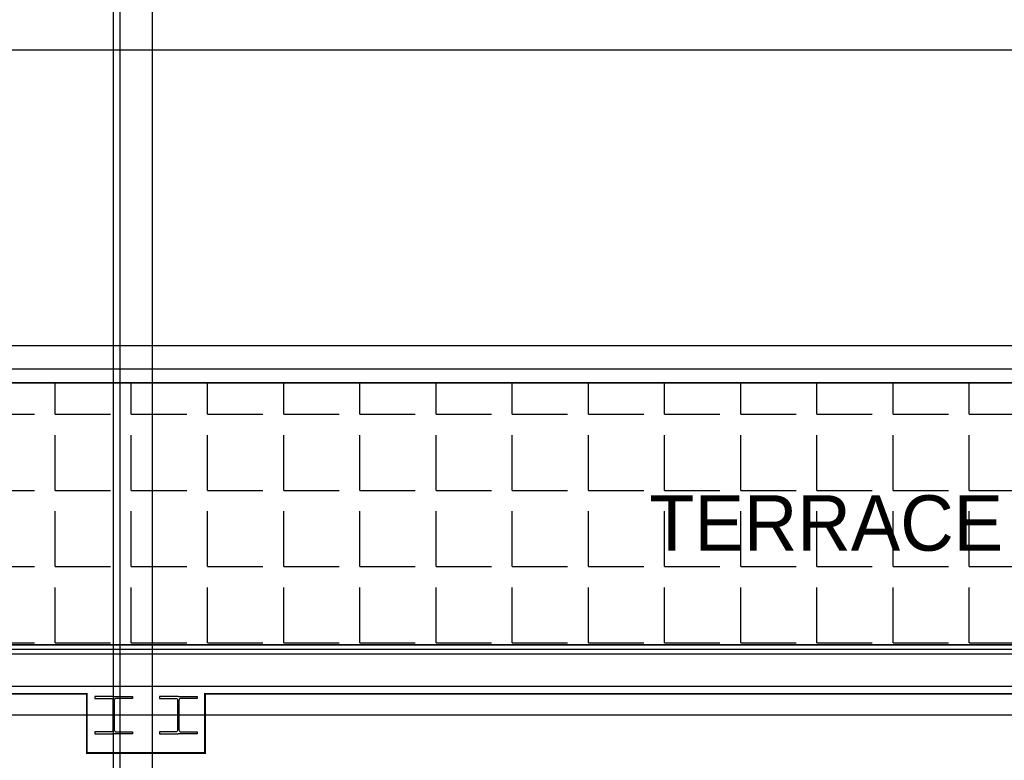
# Model space of a CAD drawing. Header units: millimetres. Extents: x -312551 to 250764, y -35891 to 59426.
# Tile 85 of 256: x -269109 to -263777, y 49640 to 53650. Entities that reach past the tile are written whole.
import ezdxf

# ---------------------------------------------------------------- set-up
doc = ezdxf.new("R2010")
doc.units = ezdxf.units.MM
doc.header["$LTSCALE"] = 2.5

msp = doc.modelspace()

# ---------------------------------------------------------------- hatches: boundary and pattern name
h = msp.add_hatch()
h.set_pattern_fill('ANGLE', color=8, scale=1500, style=0)
h.set_pattern_definition([(0, (-2467130.05, -4242199.36), (0, 412.5), [300, -112.5]), (90, (-2467130.05, -4242199.36), (-412.5, 3e-14), [300, -112.5])])
h.paths.add_polyline_path([(-284929.5, 51684.5), (-284929.5, 50264.5), (-261475.5, 50264.5), (-261475.5, 51684.5)])

# ---------------------------------------------------------------- linework, layer by layer
at = {"color": 8}
for p, q in [((-268600.5, -27784), (-268600.5, 58409.3)), ((-268565.5, -27784), (-268565.5, 58409.3)), ((-268390.5, -27784), (-268390.5, 58409.3)), ((-231058.6, 53484.5), (-311086.5, 53484.5)), ((-261475.5, 51884.5), (-284929.5, 51884.5)), ((-284929.5, 51759.5), (-261475.5, 51759.5)), ((-231058.6, 51684.5), (-311086.5, 51684.5)), ((-284929.5, 51684.5), (-261475.5, 51684.5)), ((-261550.5, 50264.5), (-284854.5, 50264.5)), ((-261550.5, 50239.5), (-284854.5, 50239.5)), ((-261550.5, 50214.5), (-284854.5, 50214.5)), ((-261550.5, 50039.5), (-284854.5, 50039.5)), ((-231058.6, 49884.5), (-311086.5, 49884.5))]:
    msp.add_line(p, q, dxfattribs=at)
at = {"color": 8, "linetype": 'Continuous', "ltscale": 5}
for p, q in [((-261568, 50264.5), (-275925.5, 50264.5)), ((-261568, 50214.5), (-275925.5, 50214.5))]:
    msp.add_line(p, q, dxfattribs=at)
at = {"color": 8, "const_width": 10}
msp.add_lwpolyline([(-253760.5, 50039.5), (-253760.5, 49634.5), (-254245.5, 49634.5), (-254245.5, 53484.5), (-260960.5, 53484.5), (-260960.5, 49594.5), (-261550.5, 49594.5), (-261550.5, 49999.5), (-268105.5, 49999.5), (-268105.5, 49679.5), (-268745.5, 49679.5), (-268745.5, 49999.5), (-275495.5, 49999.5), (-275495.5, 49579.5), (-275755.5, 49579.5), (-275755.5, 49999.5), (-280295.5, 49999.5), (-280295.5, 49584.5), (-280555.5, 49584.5), (-280555.5, 49986.1)], dxfattribs=at)
at = {"color": 8}
msp.add_lwpolyline([(-284929.5, 51684.5), (-284929.5, 50264.5), (-261475.5, 50264.5), (-261475.5, 51684.5)], close=True, dxfattribs=at)
for points in [[(-268600.5, 49986.1), (-268702.1, 49986.1), (-268702.1, 49975.1), (-268614.9, 49975.1, -0.414214), (-268604.2, 49964.4), (-268604.2, 49804.6, -0.414214), (-268614.9, 49793.9), (-268702.1, 49793.9), (-268702.1, 49782.9), (-268600.5, 49782.9)], [(-268600.5, 49986.1), (-268498.9, 49986.1), (-268498.9, 49975.1), (-268586.2, 49975.1, 0.414214), (-268596.9, 49964.4), (-268596.9, 49804.6, 0.414214), (-268586.2, 49793.9), (-268498.9, 49793.9), (-268498.9, 49782.9), (-268600.5, 49782.9)], [(-268250.5, 49986.1), (-268352.1, 49986.1), (-268352.1, 49975.1), (-268264.9, 49975.1, -0.414214), (-268254.2, 49964.4), (-268254.2, 49804.6, -0.414214), (-268264.9, 49793.9), (-268352.1, 49793.9), (-268352.1, 49782.9), (-268250.5, 49782.9)], [(-268250.5, 49986.1), (-268148.9, 49986.1), (-268148.9, 49975.1), (-268236.2, 49975.1, 0.414214), (-268246.9, 49964.4), (-268246.9, 49804.6, 0.414214), (-268236.2, 49793.9), (-268148.9, 49793.9), (-268148.9, 49782.9), (-268250.5, 49782.9)]]:
    msp.add_lwpolyline(points, format="xyb", dxfattribs=at)
msp.add_lwpolyline([(-268105.5, 49999.5), (-268105.5, 49679.5)], dxfattribs=at)

# ---------------------------------------------------------------- texts
msp.add_text('TERRACE', height=300, dxfattribs=at).set_placement((-265700.5, 50774.7))

doc.saveas('drawing.dxf')
